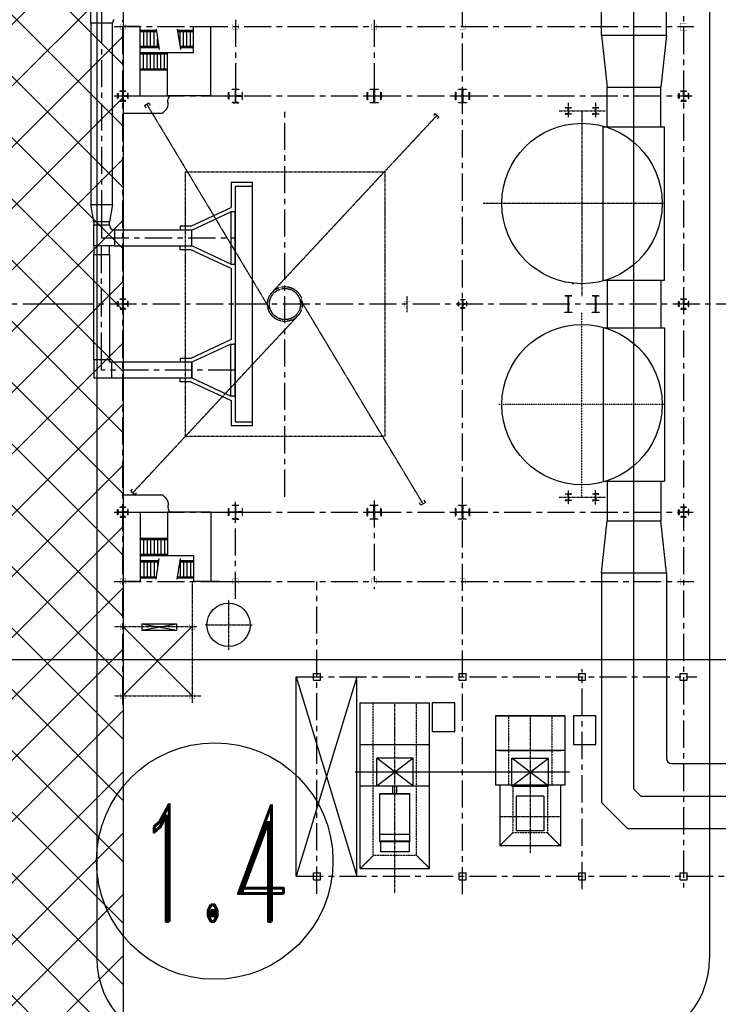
# Model space of a CAD drawing. Header units: inches. Extents: x -8998005 to 170525121, y -30058259 to 1575573.
# Tile 79 of 107: x 39049 to 79355, y 180106 to 236895. Entities that reach past the tile are written whole.
import ezdxf
from ezdxf.enums import TextEntityAlignment as Align

# ---------------------------------------------------------------- set-up
doc = ezdxf.new("R2010")
doc.units = ezdxf.units.IN
doc.header["$LTSCALE"] = 5
doc.header["$MEASUREMENT"] = 0
for name, pattern in [('CENTER', [2, 1.25, -0.25, 0.25, -0.25]), ('CENTER2', [1.125, 0.75, -0.125, 0.125, -0.125]), ('CHAINED', [1.6, 1, -0.25, 0.1, -0.25]), ('DASHED', [0.75, 0.5, -0.25])]:
    doc.linetypes.add(name, pattern=pattern)
for name, color, linetype in [('1_MANUGURU_GR_DUCT_TRIAL_1_5M', 7, 'Continuous'), ('CANAL', 4, 'Continuous'), ('CEN', 9, 'CENTER'), ('COL', 1, 'CENTER'), ('das', 5, 'DASHED'), ('DCEN', 237, 'CENTER'), ('DIM', 7, 'Continuous'), ('DMM', 200, 'Continuous'), ('FLR', 7, 'Continuous'), ('GRID', 1, 'CENTER2'), ('obk', 1, 'Continuous'), ('OBN', 1, 'Continuous'), ('PRI', 1, 'Continuous'), ('STAIR', 1, 'Continuous'), ('STR', 1, 'Continuous'), ('TCE-ME-ROAD', 244, 'Continuous'), ('Text', 6, 'Continuous'), ('TG_Col', 2, 'Continuous')]:
    doc.layers.add(name, color=color, linetype=linetype)
doc.styles.add('M1', font='ROMAND.shx', dxfattribs={"height": 6250})

# ---------------------------------------------------------------- blocks, each defined once
blk = doc.blocks.new('Single TG')
at = {"layer": 'GRID', "linetype": 'CENTER2', "ltscale": 2500}
blk.add_line((30000, -38914), (30000, 6340), dxfattribs=at)
blk = doc.blocks.new('A$C3BDE1DF4')
at = {"layer": 'TG_Col', "color": 8}
blk.add_blockref('Single TG', (117000, 37000), dxfattribs=at)
blk = doc.blocks.new('Boiler to Chimney#1&2')
for p, q in [((472040087, -1994037695), (472040344, -1994037540)), ((472040087, -1994037695), (472040164, -1994037823)), ((472040344, -1994037540), (472040421, -1994037669)), ((472056857, -1994038153), (472056755, -1994038263)), ((472057076, -1994038358), (472056857, -1994038153)), ((472057076, -1994038358), (472056974, -1994038468)), ((472039301, -1994059927), (472039403, -1994059817)), ((472039301, -1994059927), (472039520, -1994060132)), ((472039520, -1994060132), (472039623, -1994060022)), ((472056291, -1994060591), (472056213, -1994060462)), ((472056033, -1994060745), (472055956, -1994060617)), ((472056291, -1994060591), (472056033, -1994060745)), ((472039836, -1994065143), (472038836, -1994065143)), ((472044416, -1994065143), (472042916, -1994065143)), ((472053486, -1994076943), (472053486, -1994075343)), ((472055586, -1994075343), (472053486, -1994075343)), ((472055586, -1994076943), (472055586, -1994075343)), ((472055586, -1994076943), (472053486, -1994076943)), ((472053670, -1994080163), (472053670, -1994077368)), ((472053670, -1994077368), (472055402, -1994077368)), ((472055402, -1994077413), (472053670, -1994077413)), ((472055402, -1994080103), (472055402, -1994077368)), ((472055402, -1994079733), (472053670, -1994079733)), ((472053670, -1994080103), (472055402, -1994080103)), ((472055402, -1994080133), (472053670, -1994080133)), ((472055402, -1994080163), (472053670, -1994080163)), ((472053715, -1994080738), (472053715, -1994080163)), ((472055377, -1994080738), (472055377, -1994080163)), ((472055377, -1994080738), (472053715, -1994080738))]:
    blk.add_line(p, q)
at = {"color": 6}
for p, q in [((472052536, -1994081693), (472052536, -1994072143)), ((472052536, -1994072143), (472056536, -1994072143)), ((472056536, -1994081693), (472056536, -1994072143)), ((472060331, -1994072893), (472060331, -1994076893)), ((472064331, -1994072893), (472060331, -1994072893)), ((472060381, -1994072893), (472064331, -1994072893)), ((472064331, -1994072893), (472064331, -1994076893)), ((472052536, -1994074543), (472056536, -1994074543)), ((472064331, -1994074893), (472060331, -1994074893)), ((472056536, -1994076943), (472052536, -1994076943)), ((472064331, -1994076893), (472060331, -1994076893)), ((472060581, -1994076893), (472060581, -1994080393)), ((472064081, -1994076893), (472064081, -1994080393)), ((472064081, -1994080393), (472060581, -1994080393)), ((472052536, -1994081693), (472056536, -1994081693))]:
    blk.add_line(p, q, dxfattribs=at)
at = {"color": 7, "linetype": 'Continuous'}
for p, q in [((472054421, -1994077368), (472054421, -1994076943)), ((472054650, -1994077368), (472054650, -1994076943))]:
    blk.add_line(p, q, dxfattribs=at)
at = {"color": 7}
blk.add_line((472055402, -1994080163), (472055402, -1994080103), dxfattribs=at)
at = {"color": 6}
for points in [[(472057986, -1994073793), (472057986, -1994072143), (472056686, -1994072143), (472056686, -1994073793)], [(472066131, -1994074543), (472066131, -1994072893), (472064831, -1994072893), (472064831, -1994074543)]]:
    blk.add_lwpolyline(points, close=True, dxfattribs=at)
at = {"layer": '1_MANUGURU_GR_DUCT_TRIAL_1_5M', "color": 6}
for p, q in [((472036986, -1994032943), (472036986, -1994031393)), ((472038236, -1994032943), (472036986, -1994032943)), ((472036986, -1994032943), (472036986, -1994043393)), ((472038258, -1994032828), (472038236, -1994032943)), ((472038236, -1994043393), (472038236, -1994032943)), ((472038323, -1994032731), (472038258, -1994032828)), ((472046313, -1994056073), (472046313, -1994042132)), ((472046313, -1994042357), (472045313, -1994042357)), ((472045313, -1994042357), (472045313, -1994055928)), ((472036986, -1994043393), (472038236, -1994043393)), ((472037161, -1994044393), (472036986, -1994043393)), ((472036986, -1994043393), (472038236, -1994043393)), ((472038236, -1994043393), (472038061, -1994044393)), ((472042813, -1994044883), (472045063, -1994043833)), ((472045163, -1994043833), (472045063, -1994043833)), ((472045063, -1994043833), (472045063, -1994046833)), ((472045063, -1994043833), (472045063, -1994046833)), ((472045313, -1994043833), (472045163, -1994043833)), ((472045313, -1994046833), (472045313, -1994043833)), ((472038061, -1994044393), (472037161, -1994044393)), ((472037161, -1994044393), (472037161, -1994044583)), ((472038061, -1994044393), (472037161, -1994044393)), ((472037161, -1994044583), (472038061, -1994044583)), ((472037161, -1994045783), (472037161, -1994044583)), ((472037161, -1994044583), (472038061, -1994044583)), ((472038061, -1994044583), (472038061, -1994044393)), ((472038061, -1994044583), (472038083, -1994044697)), ((472038083, -1994044697), (472038148, -1994044795)), ((472038148, -1994044795), (472038246, -1994044860)), ((472038246, -1994044860), (472038361, -1994044883)), ((472042813, -1994044883), (472038361, -1994044883)), ((472038361, -1994044883), (472038361, -1994045783)), ((472038361, -1994044883), (472038361, -1994045783)), ((472042813, -1994045783), (472042813, -1994044883)), ((472042813, -1994045783), (472042813, -1994044883)), ((472038361, -1994045783), (472037161, -1994045783)), ((472038061, -1994045783), (472037161, -1994045783)), ((472037161, -1994045783), (472037161, -1994046283)), ((472037161, -1994046283), (472038061, -1994046283)), ((472037161, -1994052353), (472037161, -1994046283)), ((472037161, -1994046283), (472038061, -1994046283)), ((472038061, -1994046283), (472038061, -1994045783)), ((472038061, -1994046283), (472038061, -1994052503)), ((472038361, -1994045783), (472042813, -1994045783)), ((472045063, -1994046833), (472042813, -1994045783)), ((472045063, -1994046833), (472045163, -1994046833)), ((472045163, -1994046833), (472045313, -1994046833)), ((472045063, -1994051453), (472042813, -1994052503)), ((472045063, -1994054453), (472045063, -1994051453)), ((472045063, -1994051453), (472045213, -1994051453)), ((472045063, -1994054453), (472045063, -1994051453)), ((472045313, -1994051453), (472045213, -1994051453)), ((472045313, -1994054453), (472045313, -1994051453)), ((472038061, -1994052353), (472037161, -1994052353)), ((472037161, -1994052353), (472037161, -1994053403)), ((472038061, -1994052353), (472037161, -1994052353)), ((472038061, -1994052500), (472038061, -1994052353)), ((472039336, -1994052503), (472038061, -1994052503)), ((472038211, -1994053403), (472038211, -1994052503)), ((472038211, -1994053403), (472038211, -1994052503)), ((472042813, -1994052503), (472039336, -1994052503)), ((472042813, -1994052503), (472042813, -1994053403)), ((472042813, -1994053403), (472042813, -1994052503)), ((472037161, -1994053403), (472038211, -1994053403)), ((472037361, -1994053403), (472042813, -1994053403)), ((472042813, -1994053403), (472045063, -1994054453)), ((472045213, -1994054453), (472045063, -1994054453)), ((472045213, -1994054453), (472045313, -1994054453)), ((472045313, -1994055928), (472046313, -1994055928))]:
    blk.add_line(p, q, dxfattribs=at)
at = {"layer": '1_MANUGURU_GR_DUCT_TRIAL_1_5M', "color": 5, "linetype": 'CHAINED'}
for p, q in [((472037611, -1994032018), (472037611, -1994032943)), ((472037611, -1994052953), (472037611, -1994052353))]:
    blk.add_line(p, q, dxfattribs=at)
at = {"layer": '1_MANUGURU_GR_DUCT_TRIAL_1_5M', "linetype": 'CHAINED'}
blk.add_line((472037611, -1994045333), (472038361, -1994045333), dxfattribs=at)
at = {"layer": '1_MANUGURU_GR_DUCT_TRIAL_1_5M', "color": 3, "linetype": 'CHAINED'}
blk.add_line((472046313, -1994049143), (472045313, -1994049143), dxfattribs=at)
at = {"layer": 'CEN'}
for p, q in [((472040215, -1994037617), (472047418, -1994049605)), ((472064538, -1994037533), (472064538, -1994038362)), ((472066114, -1994037533), (472066114, -1994038362)), ((472056967, -1994038256), (472047454, -1994048457)), ((472064013, -1994038003), (472066693, -1994038003)), ((472056162, -1994060668), (472048959, -1994048680)), ((472066114, -1994049133), (472066114, -1994049143)), ((472066114, -1994049152), (472066114, -1994049143)), ((472039411, -1994060029), (472048924, -1994049828)), ((472064538, -1994059868), (472064538, -1994060697)), ((472066114, -1994060697), (472066114, -1994059868)), ((472064013, -1994060283), (472066693, -1994060283)), ((472062330, -1994072893), (472062330, -1994080793))]:
    blk.add_line(p, q, dxfattribs=at)
at = {"layer": 'CEN', "color": 3, "linetype": 'CENTER'}
for p in [(472064538, -1994048998), (472064538, -1994048998), (472064538, -1994049287), (472064538, -1994049287)]:
    blk.add_line(p, (472064538, -1994049143), dxfattribs=at)
at = {"layer": 'CEN'}
for radius in [1005, 899]:
    blk.add_circle((472048189, -1994049143), radius, dxfattribs=at)
at = {"layer": 'COL'}
for p, q in [((472045303, -1994037143), (472045475, -1994037143)), ((472045303, -1994061143), (472045475, -1994061143)), ((472054535, -1994061143), (472054536, -1994061143))]:
    blk.add_line(p, q, dxfattribs=at)
at = {"layer": 'COL', "const_width": 10}
for points in [[(472038686, -1994032993), (472038986, -1994032993), (472038986, -1994033293), (472038686, -1994033293), (472038686, -1994032993)], [(472045186, -1994032993), (472045486, -1994032993), (472045486, -1994033293), (472045186, -1994033293), (472045186, -1994032993)], [(472053186, -1994032993), (472053486, -1994032993), (472053486, -1994033293), (472053186, -1994033293), (472053186, -1994032993)], [(472058286, -1994032993), (472058586, -1994032993), (472058586, -1994033293), (472058286, -1994033293), (472058286, -1994032993)], [(472055086, -1994048993), (472055386, -1994048993), (472055386, -1994049293), (472055086, -1994049293), (472055086, -1994048993)], [(472038686, -1994064993), (472038986, -1994064993), (472038986, -1994065293), (472038686, -1994065293), (472038686, -1994064993)], [(472045186, -1994064993), (472045486, -1994064993), (472045486, -1994065293), (472045186, -1994065293), (472045186, -1994064993)], [(472053186, -1994064993), (472053486, -1994064993), (472053486, -1994065293), (472053186, -1994065293), (472053186, -1994064993)], [(472058286, -1994064993), (472058586, -1994064993), (472058586, -1994065293), (472058286, -1994065293), (472058286, -1994064993)], [(472038686, -1994067593), (472038986, -1994067593), (472038986, -1994067893), (472038686, -1994067893), (472038686, -1994067593)], [(472042686, -1994067593), (472042986, -1994067593), (472042986, -1994067893), (472042686, -1994067893), (472042686, -1994067593)], [(472038686, -1994071593), (472038986, -1994071593), (472038986, -1994071893), (472038686, -1994071893), (472038686, -1994071593)], [(472042686, -1994071593), (472042986, -1994071593), (472042986, -1994071893), (472042686, -1994071893), (472042686, -1994071593)]]:
    blk.add_lwpolyline(points, dxfattribs=at)
for points in [[(472070986, -1994032943), (472071386, -1994032943), (472071386, -1994033343), (472070986, -1994033343)], [(472070986, -1994064943), (472071386, -1994064943), (472071386, -1994065343), (472070986, -1994065343)]]:
    blk.add_lwpolyline(points, close=True, dxfattribs=at)
at = {"layer": 'COL'}
for points in [[(472038828, -1994037151), (472038576, -1994037151), (472038576, -1994037293), (472038536, -1994037293), (472038536, -1994036993), (472038576, -1994036993), (472038576, -1994037135), (472038828, -1994037135)], [(472038828, -1994037135), (472038828, -1994036883), (472038686, -1994036883), (472038686, -1994036843), (472038986, -1994036843), (472038986, -1994036883), (472038844, -1994036883), (472038844, -1994037135)], [(472038828, -1994037151), (472038828, -1994037403), (472038686, -1994037403), (472038686, -1994037443), (472038986, -1994037443), (472038986, -1994037403), (472038844, -1994037403), (472038844, -1994037151)], [(472038844, -1994037151), (472039096, -1994037151), (472039096, -1994037293), (472039136, -1994037293), (472039136, -1994036993), (472039096, -1994036993), (472039096, -1994037135), (472038844, -1994037135)], [(472045328, -1994037151), (472044952, -1994037151), (472044952, -1994037343), (472044936, -1994037343), (472044936, -1994036943), (472044952, -1994036943), (472044952, -1994037135), (472045328, -1994037135)], [(472045328, -1994037135), (472045328, -1994036759), (472045136, -1994036759), (472045136, -1994036743), (472045536, -1994036743), (472045536, -1994036759), (472045344, -1994036759), (472045344, -1994037135)], [(472045328, -1994037151), (472045328, -1994037527), (472045136, -1994037527), (472045136, -1994037543), (472045536, -1994037543), (472045536, -1994037527), (472045344, -1994037527), (472045344, -1994037151)], [(472045344, -1994037151), (472045720, -1994037151), (472045720, -1994037343), (472045736, -1994037343), (472045736, -1994036943), (472045720, -1994036943), (472045720, -1994037135), (472045344, -1994037135)], [(472053111, -1994036743), (472053561, -1994036743), (472053561, -1994036763), (472053354, -1994036763), (472053354, -1994037125), (472053716, -1994037125), (472053716, -1994036918), (472053736, -1994036918), (472053736, -1994037368), (472053716, -1994037368), (472053716, -1994037161), (472053354, -1994037161), (472053354, -1994037523), (472053561, -1994037523), (472053561, -1994037543), (472053111, -1994037543), (472053111, -1994037523), (472053318, -1994037523), (472053318, -1994037161), (472052956, -1994037161), (472052956, -1994037368), (472052936, -1994037368), (472052936, -1994036918), (472052956, -1994036918), (472052956, -1994037125), (472053318, -1994037125), (472053318, -1994036763), (472053111, -1994036763), (472053111, -1994036743)], [(472058211, -1994036743), (472058661, -1994036743), (472058661, -1994036763), (472058454, -1994036763), (472058454, -1994037125), (472058816, -1994037125), (472058816, -1994036918), (472058836, -1994036918), (472058836, -1994037368), (472058816, -1994037368), (472058816, -1994037161), (472058454, -1994037161), (472058454, -1994037523), (472058661, -1994037523), (472058661, -1994037543), (472058211, -1994037543), (472058211, -1994037523), (472058418, -1994037523), (472058418, -1994037161), (472058056, -1994037161), (472058056, -1994037368), (472058036, -1994037368), (472058036, -1994036918), (472058056, -1994036918), (472058056, -1994037125), (472058418, -1994037125), (472058418, -1994036763), (472058211, -1994036763), (472058211, -1994036743)], [(472071178, -1994037151), (472070926, -1994037151), (472070926, -1994037293), (472070886, -1994037293), (472070886, -1994036993), (472070926, -1994036993), (472070926, -1994037135), (472071178, -1994037135)], [(472071178, -1994037135), (472071178, -1994036883), (472071036, -1994036883), (472071036, -1994036843), (472071336, -1994036843), (472071336, -1994036883), (472071194, -1994036883), (472071194, -1994037135)], [(472071178, -1994037151), (472071178, -1994037403), (472071036, -1994037403), (472071036, -1994037443), (472071336, -1994037443), (472071336, -1994037403), (472071194, -1994037403), (472071194, -1994037151)], [(472071194, -1994037151), (472071446, -1994037151), (472071446, -1994037293), (472071486, -1994037293), (472071486, -1994036993), (472071446, -1994036993), (472071446, -1994037135), (472071194, -1994037135)], [(472064528, -1994038003), (472064528, -1994037828), (472064363, -1994037828), (472064363, -1994037818), (472064538, -1994037818)], [(472064528, -1994038003), (472064528, -1994038178), (472064363, -1994038178), (472064363, -1994038188), (472064538, -1994038188)], [(472064548, -1994038003), (472064548, -1994037828), (472064713, -1994037828), (472064713, -1994037818), (472064538, -1994037818)], [(472064548, -1994038003), (472064548, -1994038178), (472064713, -1994038178), (472064713, -1994038188), (472064538, -1994038188)], [(472066104, -1994038003), (472066104, -1994037828), (472065939, -1994037828), (472065939, -1994037818), (472066114, -1994037818)], [(472066104, -1994038003), (472066104, -1994038178), (472065939, -1994038178), (472065939, -1994038188), (472066114, -1994038188)], [(472066124, -1994038003), (472066124, -1994037828), (472066289, -1994037828), (472066289, -1994037818), (472066114, -1994037818)], [(472066124, -1994038003), (472066124, -1994038178), (472066289, -1994038178), (472066289, -1994038188), (472066114, -1994038188)], [(472038828, -1994049145), (472038576, -1994049145), (472038576, -1994049287), (472038536, -1994049287), (472038536, -1994048987), (472038576, -1994048987), (472038576, -1994049129), (472038828, -1994049129)], [(472038828, -1994049129), (472038828, -1994048877), (472038686, -1994048877), (472038686, -1994048837), (472038986, -1994048837), (472038986, -1994048877), (472038844, -1994048877), (472038844, -1994049129)], [(472038844, -1994049145), (472039096, -1994049145), (472039096, -1994049287), (472039136, -1994049287), (472039136, -1994048987), (472039096, -1994048987), (472039096, -1994049129), (472038844, -1994049129)], [(472058428, -1994049145), (472058206, -1994049145), (472058206, -1994049262), (472058186, -1994049262), (472058186, -1994049012), (472058206, -1994049012), (472058206, -1994049129), (472058428, -1994049129)], [(472058428, -1994049129), (472058428, -1994048907), (472058311, -1994048907), (472058311, -1994048887), (472058561, -1994048887), (472058561, -1994048907), (472058444, -1994048907), (472058444, -1994049129)], [(472058444, -1994049145), (472058666, -1994049145), (472058666, -1994049262), (472058686, -1994049262), (472058686, -1994049012), (472058666, -1994049012), (472058666, -1994049129), (472058444, -1994049129)], [(472064338, -1994048663), (472064738, -1994048663), (472064738, -1994048673), (472064548, -1994048673), (472064548, -1994049613), (472064738, -1994049613), (472064738, -1994049623), (472064338, -1994049623), (472064338, -1994049613), (472064528, -1994049613), (472064528, -1994048673), (472064338, -1994048673), (472064338, -1994048663)], [(472065914, -1994048663), (472066314, -1994048663), (472066314, -1994048673), (472066124, -1994048673), (472066124, -1994049613), (472066314, -1994049613), (472066314, -1994049623), (472065914, -1994049623), (472065914, -1994049613), (472066104, -1994049613), (472066104, -1994048673), (472065914, -1994048673), (472065914, -1994048663)], [(472071178, -1994049151), (472070926, -1994049151), (472070926, -1994049293), (472070886, -1994049293), (472070886, -1994048993), (472070926, -1994048993), (472070926, -1994049135), (472071178, -1994049135)], [(472071178, -1994049135), (472071178, -1994048883), (472071036, -1994048883), (472071036, -1994048843), (472071336, -1994048843), (472071336, -1994048883), (472071194, -1994048883), (472071194, -1994049135)], [(472071194, -1994049151), (472071446, -1994049151), (472071446, -1994049293), (472071486, -1994049293), (472071486, -1994048993), (472071446, -1994048993), (472071446, -1994049135), (472071194, -1994049135)], [(472038828, -1994049145), (472038828, -1994049397), (472038686, -1994049397), (472038686, -1994049437), (472038986, -1994049437), (472038986, -1994049397), (472038844, -1994049397), (472038844, -1994049145)], [(472058428, -1994049145), (472058428, -1994049367), (472058311, -1994049367), (472058311, -1994049387), (472058561, -1994049387), (472058561, -1994049367), (472058444, -1994049367), (472058444, -1994049145)], [(472058444, -1994049145), (472058444, -1994049367), (472058561, -1994049367), (472058561, -1994049387), (472058311, -1994049387), (472058311, -1994049367), (472058428, -1994049367), (472058428, -1994049145)], [(472058428, -1994049145), (472058428, -1994049367), (472058311, -1994049367), (472058311, -1994049387), (472058561, -1994049387), (472058561, -1994049367), (472058444, -1994049367), (472058444, -1994049145)], [(472071178, -1994049151), (472071178, -1994049403), (472071036, -1994049403), (472071036, -1994049443), (472071336, -1994049443), (472071336, -1994049403), (472071194, -1994049403), (472071194, -1994049151)], [(472064528, -1994060283), (472064528, -1994060108), (472064363, -1994060108), (472064363, -1994060098), (472064538, -1994060098)], [(472064528, -1994060283), (472064528, -1994060458), (472064363, -1994060458), (472064363, -1994060468), (472064538, -1994060468)], [(472064548, -1994060283), (472064548, -1994060108), (472064713, -1994060108), (472064713, -1994060098), (472064538, -1994060098)], [(472064548, -1994060283), (472064548, -1994060458), (472064713, -1994060458), (472064713, -1994060468), (472064538, -1994060468)], [(472066104, -1994060283), (472066104, -1994060108), (472065939, -1994060108), (472065939, -1994060098), (472066114, -1994060098)], [(472066104, -1994060283), (472066104, -1994060458), (472065939, -1994060458), (472065939, -1994060468), (472066114, -1994060468)], [(472066124, -1994060283), (472066124, -1994060108), (472066289, -1994060108), (472066289, -1994060098), (472066114, -1994060098)], [(472066124, -1994060283), (472066124, -1994060458), (472066289, -1994060458), (472066289, -1994060468), (472066114, -1994060468)], [(472038828, -1994061151), (472038576, -1994061151), (472038576, -1994061293), (472038536, -1994061293), (472038536, -1994060993), (472038576, -1994060993), (472038576, -1994061135), (472038828, -1994061135)], [(472038828, -1994061135), (472038828, -1994060883), (472038686, -1994060883), (472038686, -1994060843), (472038986, -1994060843), (472038986, -1994060883), (472038844, -1994060883), (472038844, -1994061135)], [(472038844, -1994061151), (472039096, -1994061151), (472039096, -1994061293), (472039136, -1994061293), (472039136, -1994060993), (472039096, -1994060993), (472039096, -1994061135), (472038844, -1994061135)], [(472045328, -1994061151), (472044952, -1994061151), (472044952, -1994061343), (472044936, -1994061343), (472044936, -1994060943), (472044952, -1994060943), (472044952, -1994061135), (472045328, -1994061135)], [(472045328, -1994061135), (472045328, -1994060759), (472045136, -1994060759), (472045136, -1994060743), (472045536, -1994060743), (472045536, -1994060759), (472045344, -1994060759), (472045344, -1994061135)], [(472045344, -1994061151), (472045720, -1994061151), (472045720, -1994061343), (472045736, -1994061343), (472045736, -1994060943), (472045720, -1994060943), (472045720, -1994061135), (472045344, -1994061135)], [(472053111, -1994060743), (472053561, -1994060743), (472053561, -1994060763), (472053354, -1994060763), (472053354, -1994061125), (472053716, -1994061125), (472053716, -1994060918), (472053736, -1994060918), (472053736, -1994061368), (472053716, -1994061368), (472053716, -1994061161), (472053354, -1994061161), (472053354, -1994061523), (472053561, -1994061523), (472053561, -1994061543), (472053111, -1994061543), (472053111, -1994061523), (472053318, -1994061523), (472053318, -1994061161), (472052956, -1994061161), (472052956, -1994061368), (472052936, -1994061368), (472052936, -1994060918), (472052956, -1994060918), (472052956, -1994061125), (472053318, -1994061125), (472053318, -1994060763), (472053111, -1994060763), (472053111, -1994060743)], [(472058211, -1994060743), (472058661, -1994060743), (472058661, -1994060763), (472058454, -1994060763), (472058454, -1994061125), (472058816, -1994061125), (472058816, -1994060918), (472058836, -1994060918), (472058836, -1994061368), (472058816, -1994061368), (472058816, -1994061161), (472058454, -1994061161), (472058454, -1994061523), (472058661, -1994061523), (472058661, -1994061543), (472058211, -1994061543), (472058211, -1994061523), (472058418, -1994061523), (472058418, -1994061161), (472058056, -1994061161), (472058056, -1994061368), (472058036, -1994061368), (472058036, -1994060918), (472058056, -1994060918), (472058056, -1994061125), (472058418, -1994061125), (472058418, -1994060763), (472058211, -1994060763), (472058211, -1994060743)], [(472071178, -1994061151), (472070926, -1994061151), (472070926, -1994061293), (472070886, -1994061293), (472070886, -1994060993), (472070926, -1994060993), (472070926, -1994061135), (472071178, -1994061135)], [(472071178, -1994061135), (472071178, -1994060883), (472071036, -1994060883), (472071036, -1994060843), (472071336, -1994060843), (472071336, -1994060883), (472071194, -1994060883), (472071194, -1994061135)], [(472071194, -1994061151), (472071446, -1994061151), (472071446, -1994061293), (472071486, -1994061293), (472071486, -1994060993), (472071446, -1994060993), (472071446, -1994061135), (472071194, -1994061135)], [(472038828, -1994061151), (472038828, -1994061403), (472038686, -1994061403), (472038686, -1994061443), (472038986, -1994061443), (472038986, -1994061403), (472038844, -1994061403), (472038844, -1994061151)], [(472045328, -1994061151), (472045328, -1994061527), (472045136, -1994061527), (472045136, -1994061543), (472045536, -1994061543), (472045536, -1994061527), (472045344, -1994061527), (472045344, -1994061151)], [(472071178, -1994061151), (472071178, -1994061403), (472071036, -1994061403), (472071036, -1994061443), (472071336, -1994061443), (472071336, -1994061403), (472071194, -1994061403), (472071194, -1994061151)]]:
    blk.add_lwpolyline(points, dxfattribs=at)
at = {"layer": 'das'}
for p, q in [((472053286, -1994078598), (472053286, -1994072143)), ((472055786, -1994078922), (472055786, -1994072143)), ((472061081, -1994072893), (472061081, -1994076893)), ((472063581, -1994072893), (472063581, -1994076893)), ((472061331, -1994076893), (472061331, -1994079643)), ((472063331, -1994076893), (472063331, -1994079643)), ((472053286, -1994080943), (472053286, -1994078598)), ((472055786, -1994080943), (472055786, -1994078922)), ((472061331, -1994079643), (472060581, -1994080393)), ((472063331, -1994079643), (472061331, -1994079643)), ((472063331, -1994079643), (472064081, -1994080393)), ((472053286, -1994080943), (472052536, -1994081693)), ((472055786, -1994080943), (472053286, -1994080943)), ((472055786, -1994080943), (472056536, -1994081693))]:
    blk.add_line(p, q, dxfattribs=at)
at = {"layer": 'DCEN', "ltscale": 250}
for p, q in [((472058436, -1994083181), (472058436, -1994015656)), ((472071186, -1994015668), (472071186, -1994082800)), ((472038336, -1994033143), (472071778, -1994033143)), ((472038836, -1994072239), (472038836, -1994032783)), ((472045336, -1994032754), (472045336, -1994037743)), ((472053336, -1994032754), (472053336, -1994037743)), ((472038336, -1994037143), (472071685, -1994037143)), ((472048189, -1994060253), (472048189, -1994038033)), ((472030562, -1994049137), (472198481, -1994049137)), ((472053336, -1994060465), (472053336, -1994065585)), ((472045336, -1994066143), (472045336, -1994060543)), ((472038336, -1994061143), (472071749, -1994061143)), ((472038336, -1994065143), (472071777, -1994065143)), ((472050036, -1994083152), (472050036, -1994065143)), ((472048836, -1994070643), (472071955, -1994070643)), ((472065336, -1994082887), (472065336, -1994070199)), ((472048836, -1994082143), (472092802, -1994082143))]:
    blk.add_line(p, q, dxfattribs=at)
at = {"layer": 'DCEN', "color": 5, "ltscale": 250}
for p, q in [((472037611, -1994032568), (472037611, -1994043393)), ((472037611, -1994043393), (472037611, -1994044393)), ((472037611, -1994044393), (472037611, -1994044583)), ((472037611, -1994044583), (472037611, -1994045333)), ((472037611, -1994045333), (472045313, -1994045333)), ((472037611, -1994046283), (472037611, -1994045783)), ((472037611, -1994052353), (472037611, -1994046283)), ((472045313, -1994052953), (472037611, -1994052953))]:
    blk.add_line(p, q, dxfattribs=at)
at = {"layer": 'DCEN', "color": 5}
for p, q in [((472065326, -1994038003), (472065326, -1994048683)), ((472070086, -1994043343), (472059628, -1994043343)), ((472044936, -1994066205), (472044936, -1994069080)), ((472043585, -1994067643), (472046290, -1994067643))]:
    blk.add_line(p, q, dxfattribs=at)
at = {"layer": 'DCEN'}
for p, q in [((472042436, -1994041523), (472053942, -1994041523)), ((472042436, -1994041523), (472042436, -1994056763)), ((472053942, -1994041523), (472053942, -1994056763)), ((472055236, -1994049605), (472055236, -1994048680)), ((472042436, -1994056763), (472053942, -1994056763)), ((472042836, -1994065143), (472042836, -1994072149)), ((472038336, -1994067743), (472043097, -1994067743)), ((472038336, -1994071743), (472043341, -1994071743)), ((472054536, -1994083130), (472054536, -1994072143)), ((472064632, -1994076143), (472052239, -1994076143)), ((472060531, -1994078693), (472064131, -1994078693))]:
    blk.add_line(p, q, dxfattribs=at)
at = {"layer": 'DCEN', "color": 5, "ltscale": 0.01}
for p, q in [((472065326, -1994060283), (472065326, -1994049603)), ((472070114, -1994054943), (472060537, -1994054943))]:
    blk.add_line(p, q, dxfattribs=at)
at = {"layer": 'DMM'}
for p, q in [((472046313, -1994042132), (472045088, -1994042132)), ((472045088, -1994042132), (472045088, -1994043573)), ((472042763, -1994044658), (472045088, -1994043573)), ((472042763, -1994044658), (472042136, -1994044658)), ((472042136, -1994044658), (472042136, -1994044883)), ((472042136, -1994046008), (472042136, -1994045783)), ((472042763, -1994046008), (472042136, -1994046008)), ((472045088, -1994047093), (472042763, -1994046008)), ((472045088, -1994047093), (472045088, -1994051193)), ((472045088, -1994051193), (472042763, -1994052278)), ((472042763, -1994052278), (472042136, -1994052278)), ((472042136, -1994052278), (472042136, -1994052503)), ((472042136, -1994053628), (472042136, -1994053403)), ((472042763, -1994053628), (472042136, -1994053628)), ((472042763, -1994053628), (472045088, -1994054713)), ((472045088, -1994054713), (472045088, -1994056153)), ((472046313, -1994056153), (472046313, -1994055928)), ((472045088, -1994056153), (472046313, -1994056153))]:
    blk.add_line(p, q, dxfattribs=at)
at = {"layer": 'FLR'}
for p, q in [((472039836, -1994033143), (472038836, -1994033143)), ((472039836, -1994034492), (472039836, -1994033143)), ((472042916, -1994034643), (472042916, -1994033143)), ((472042916, -1994033143), (472043916, -1994033143)), ((472043916, -1994037143), (472043916, -1994033143)), ((472039836, -1994037143), (472039836, -1994034493)), ((472041416, -1994034643), (472042916, -1994034643)), ((472041416, -1994037143), (472041416, -1994034643)), ((472038836, -1994037143), (472041547, -1994037143)), ((472043916, -1994037143), (472041416, -1994037143)), ((472038836, -1994038143), (472041125, -1994038143)), ((472038836, -1994060143), (472041125, -1994060143)), ((472038836, -1994061143), (472041547, -1994061143)), ((472039836, -1994061143), (472039836, -1994063792)), ((472041416, -1994061143), (472041416, -1994063643)), ((472043916, -1994061143), (472041416, -1994061143)), ((472043916, -1994061143), (472043916, -1994065143)), ((472043916, -1994061143), (472045836, -1994061143)), ((472039836, -1994063793), (472039836, -1994065143)), ((472041416, -1994063643), (472042916, -1994063643)), ((472042916, -1994063643), (472042916, -1994065143)), ((472039836, -1994065143), (472038836, -1994065143)), ((472043916, -1994065143), (472045836, -1994065143))]:
    blk.add_line(p, q, dxfattribs=at)
for points in [[(472041125, -1994038143), (472041451, -1994037617), (472041436, -1994037400), (472041547, -1994037143)], [(472041125, -1994060143), (472041451, -1994060669), (472041436, -1994060885), (472041547, -1994061143)]]:
    blk.add_spline(points, degree=3, dxfattribs=at)
at = {"layer": 'obk'}
for p, q in [((472066556, -1994038923), (472070086, -1994038923)), ((472066556, -1994047763), (472066556, -1994038923)), ((472070086, -1994047763), (472070086, -1994038923)), ((472064843, -1994047985), (472064768, -1994047985)), ((472064843, -1994047985), (472064768, -1994047985)), ((472066556, -1994047763), (472070086, -1994047763)), ((472066777, -1994047763), (472066777, -1994050523)), ((472069871, -1994047763), (472069871, -1994050523)), ((472066556, -1994050523), (472066556, -1994059363)), ((472066556, -1994050523), (472070086, -1994050523)), ((472070086, -1994050523), (472070086, -1994059363)), ((472066556, -1994059363), (472070086, -1994059363)), ((472039936, -1994067593), (472041936, -1994067593)), ((472039936, -1994067593), (472039936, -1994067943)), ((472039936, -1994067593), (472041936, -1994067943)), ((472039936, -1994067943), (472041936, -1994067593)), ((472041936, -1994067593), (472041936, -1994067943)), ((472039936, -1994067943), (472041936, -1994067943)), ((472049836, -1994070843), (472049836, -1994070443)), ((472049836, -1994070443), (472050236, -1994070443)), ((472050236, -1994070843), (472050236, -1994070443)), ((472058236, -1994070843), (472058236, -1994070443)), ((472058236, -1994070443), (472058636, -1994070443)), ((472058636, -1994070843), (472058636, -1994070443)), ((472065136, -1994070843), (472065136, -1994070443)), ((472065136, -1994070443), (472065536, -1994070443)), ((472065536, -1994070843), (472065536, -1994070443)), ((472070986, -1994070443), (472071386, -1994070443)), ((472070986, -1994070843), (472070986, -1994070443)), ((472071386, -1994070843), (472071386, -1994070443)), ((472049836, -1994070843), (472050236, -1994070843)), ((472058236, -1994070843), (472058636, -1994070843)), ((472065136, -1994070843), (472065536, -1994070843)), ((472070986, -1994070843), (472071386, -1994070843)), ((472061271, -1994076943), (472061271, -1994075343)), ((472061271, -1994075343), (472063391, -1994075343)), ((472063391, -1994076943), (472063391, -1994075343)), ((472061271, -1994076943), (472063391, -1994076943)), ((472061531, -1994077535), (472061531, -1994079535)), ((472063131, -1994077535), (472061531, -1994077535)), ((472063131, -1994077535), (472063131, -1994079535)), ((472063131, -1994079535), (472061531, -1994079535)), ((472049836, -1994082343), (472049836, -1994081943)), ((472049836, -1994081943), (472050236, -1994081943)), ((472050236, -1994082343), (472050236, -1994081943)), ((472058236, -1994082343), (472058236, -1994081943)), ((472058236, -1994081943), (472058636, -1994081943)), ((472058636, -1994082343), (472058636, -1994081943)), ((472065136, -1994082343), (472065136, -1994081943)), ((472065136, -1994081943), (472065536, -1994081943)), ((472065536, -1994082343), (472065536, -1994081943)), ((472070986, -1994081943), (472071386, -1994081943)), ((472070986, -1994082343), (472070986, -1994081943)), ((472071386, -1994082343), (472071386, -1994081943)), ((472049836, -1994082343), (472050236, -1994082343)), ((472058236, -1994082343), (472058636, -1994082343)), ((472065136, -1994082343), (472065536, -1994082343)), ((472070986, -1994082343), (472071386, -1994082343))]:
    blk.add_line(p, q, dxfattribs=at)
for centre in [(472065326, -1994043343), (472065326, -1994054943)]:
    blk.add_circle(centre, 4625, dxfattribs=at)
at = {"layer": 'OBN'}
for p, q in [((472038836, -1994067743), (472042836, -1994071743)), ((472042836, -1994067743), (472038836, -1994071743)), ((472048836, -1994070643), (472052336, -1994082143)), ((472052336, -1994070643), (472048836, -1994082143)), ((472048836, -1994082143), (472048836, -1994070643)), ((472052336, -1994082143), (472052336, -1994070643)), ((472060524, -1994074893), (472064124, -1994074893)), ((472055586, -1994076943), (472053486, -1994075343)), ((472055586, -1994075343), (472053486, -1994076943)), ((472063391, -1994076943), (472061271, -1994075343)), ((472061271, -1994076943), (472063391, -1994075343))]:
    blk.add_line(p, q, dxfattribs=at)
at = {"layer": 'PRI'}
blk.add_circle((472044936, -1994067643), 1250, dxfattribs=at)
at = {"layer": 'STAIR'}
for p, q in [((472066446, -1994033643), (472066446, -1994020393)), ((472068321, -1994077116), (472068321, -1994021169)), ((472070196, -1994033643), (472070196, -1994022943)), ((472039842, -1994033342), (472040766, -1994033342)), ((472039842, -1994033417), (472040777, -1994033417)), ((472040041, -1994034267), (472040041, -1994033417)), ((472040241, -1994034267), (472040241, -1994033417)), ((472040441, -1994034267), (472040441, -1994033417)), ((472040641, -1994034267), (472040641, -1994033417)), ((472040757, -1994033281), (472040931, -1994034465)), ((472041980, -1994033281), (472042155, -1994034465)), ((472041989, -1994033343), (472042916, -1994033343)), ((472042000, -1994033418), (472042916, -1994033418)), ((472042136, -1994034268), (472042136, -1994033418)), ((472042336, -1994034268), (472042336, -1994033418)), ((472042536, -1994034268), (472042536, -1994033418)), ((472042736, -1994034268), (472042736, -1994033418)), ((472066446, -1994033643), (472070196, -1994033643)), ((472066446, -1994033643), (472066771, -1994036643)), ((472070196, -1994033643), (472069871, -1994036643)), ((472039842, -1994034267), (472040902, -1994034267)), ((472039842, -1994034342), (472040913, -1994034342)), ((472040841, -1994034267), (472040841, -1994033854)), ((472042126, -1994034268), (472042916, -1994034268)), ((472042137, -1994034343), (472042916, -1994034343)), ((472039836, -1994034643), (472041416, -1994034643)), ((472039836, -1994035642), (472039836, -1994034643)), ((472039836, -1994034718), (472041416, -1994034718)), ((472040036, -1994035568), (472040036, -1994034718)), ((472040236, -1994035568), (472040236, -1994034718)), ((472040436, -1994035568), (472040436, -1994034718)), ((472040636, -1994035568), (472040636, -1994034718)), ((472040836, -1994035568), (472040836, -1994034718)), ((472041036, -1994035568), (472041036, -1994034718)), ((472041236, -1994035568), (472041236, -1994034718)), ((472041416, -1994035643), (472041416, -1994034643)), ((472039836, -1994035568), (472041416, -1994035568)), ((472039836, -1994035643), (472041416, -1994035643)), ((472066771, -1994038923), (472066771, -1994036643)), ((472066771, -1994036643), (472069871, -1994036643)), ((472069871, -1994038923), (472069871, -1994036643)), ((472066771, -1994059363), (472066771, -1994061643)), ((472069871, -1994059363), (472069871, -1994061643)), ((472066446, -1994064643), (472066771, -1994061643)), ((472066771, -1994061643), (472069871, -1994061643)), ((472070196, -1994064643), (472069871, -1994061643)), ((472039836, -1994062643), (472041416, -1994062643)), ((472039836, -1994062643), (472039836, -1994063642)), ((472039836, -1994062718), (472041416, -1994062718)), ((472040036, -1994062718), (472040036, -1994063568)), ((472040236, -1994062718), (472040236, -1994063568)), ((472040436, -1994062718), (472040436, -1994063568)), ((472040636, -1994062718), (472040636, -1994063568)), ((472040836, -1994062718), (472040836, -1994063568)), ((472041036, -1994062718), (472041036, -1994063568)), ((472041236, -1994062718), (472041236, -1994063568)), ((472039836, -1994063568), (472041416, -1994063568)), ((472039836, -1994063643), (472041416, -1994063643)), ((472040757, -1994065004), (472040931, -1994063821)), ((472041980, -1994065004), (472042155, -1994063820)), ((472039842, -1994063943), (472040913, -1994063943)), ((472039842, -1994064018), (472040902, -1994064018)), ((472040041, -1994064018), (472040041, -1994064868)), ((472040241, -1994064018), (472040241, -1994064868)), ((472040441, -1994064018), (472040441, -1994064868)), ((472040641, -1994064018), (472040641, -1994064868)), ((472040841, -1994064018), (472040841, -1994064431)), ((472042126, -1994064018), (472042916, -1994064018)), ((472042136, -1994064018), (472042136, -1994064868)), ((472042137, -1994063943), (472042916, -1994063943)), ((472042336, -1994064018), (472042336, -1994064868)), ((472042536, -1994064018), (472042536, -1994064868)), ((472042736, -1994064018), (472042736, -1994064868)), ((472039842, -1994064868), (472040777, -1994064868)), ((472039842, -1994064943), (472040766, -1994064943)), ((472041989, -1994064943), (472042916, -1994064943)), ((472042000, -1994064868), (472042916, -1994064868)), ((472066446, -1994064643), (472066446, -1994077893)), ((472066446, -1994064643), (472070196, -1994064643)), ((472070196, -1994064643), (472070196, -1994075343)), ((472070496, -1994075643), (472092386, -1994075643)), ((472068722, -1994077518), (472068321, -1994077116)), ((472068722, -1994077518), (472075186, -1994077518)), ((472067946, -1994079393), (472066446, -1994077893)), ((472067946, -1994079393), (472075186, -1994079393))]:
    blk.add_line(p, q, dxfattribs=at)
blk.add_arc((472070496, -1994075343), 300, 180, 270, dxfattribs=at)
at = {"layer": 'STR'}
blk.add_arc((472039836, -1994063642), 0.5, 180, 270, dxfattribs=at)
blk = doc.blocks.new('BTG Road')
at = {"layer": 'TCE-ME-ROAD', "ltscale": 100}
blk.add_line((2798394, 625769), (2798394, 424269), dxfattribs=at)
at = {"layer": 'TCE-ME-ROAD'}
blk.add_line((2833744, 507019), (2833744, 424269), dxfattribs=at)
at = {"layer": 'TCE-ME-ROAD', "ltscale": 100}
for centre, start, end in [((2803394, 424269), 180, 270), ((2828744, 424269), 270, 0)]:
    blk.add_arc(centre, 5000, start, end, dxfattribs=at)

msp = doc.modelspace()

# ---------------------------------------------------------------- hatches: boundary and pattern name
h = msp.add_hatch()
h.set_pattern_fill('ANSI37', scale=20000, style=0)
h.paths.add_polyline_path([(38523, 367500), (45023, 367500), (45023, 0), (38523, 0)])

# ---------------------------------------------------------------- linework, layer by layer
at = {"color": 141}
msp.add_lwpolyline([(38523, 367500), (45023, 367500), (45023, 0), (38523, 0)], close=True, dxfattribs=at)
at = {"layer": 'CANAL', "color": 8}
msp.add_line((-597246, 200000), (1664920, 200000), dxfattribs=at)
at = {"layer": 'DIM', "linetype": 'Continuous'}
msp.add_circle((50303, 188369, 71749), 6822, dxfattribs=at)

# ---------------------------------------------------------------- block references
at = {"color": 2, "linetype": 'Continuous', "ltscale": 100, "rotation": 270}
msp.add_blockref('A$C3BDE1DF4', (0, 367500), dxfattribs=at)
at = {"color": 2, "linetype": 'Continuous'}
msp.add_blockref('Boiler to Chimney#1&2', (-471993836, 1994269637), dxfattribs=at)
at = {"layer": 'DIM'}
msp.add_blockref('BTG Road', (-2754894, -241519), dxfattribs=at)

# ---------------------------------------------------------------- texts
at = {"layer": 'Text', "style": 'M1', "width": 0.6}
msp.add_text('1.4', height=6750, dxfattribs=at).set_placement((50190, 188258, 71749), align=Align.MIDDLE)

doc.saveas('drawing.dxf')
